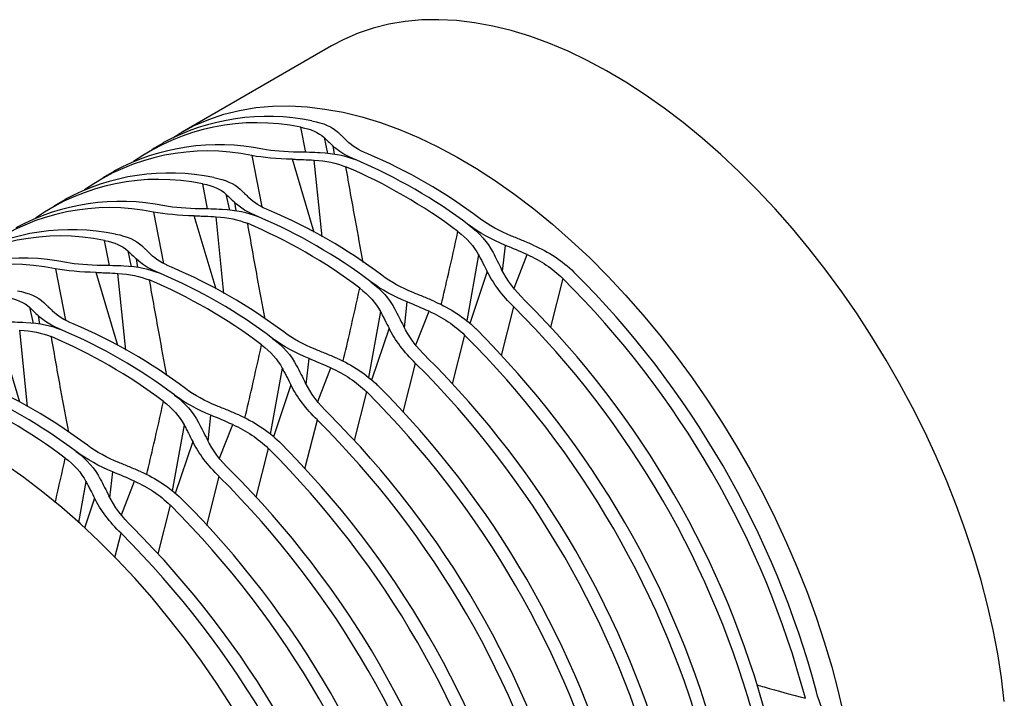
# Model space of a CAD drawing. Header units: inches. Extents: x 0.2 to 11, y 0 to 8.2.
# Tile 9 of 9: x 9.6 to 10.7, y 7.4 to 8.2. Entities that reach past the tile are written whole.
import ezdxf

# ---------------------------------------------------------------- set-up
doc = ezdxf.new("R2010")
doc.units = ezdxf.units.IN
doc.header["$MEASUREMENT"] = 0

msp = doc.modelspace()

# ---------------------------------------------------------------- linework, layer by layer
for p, q in [((9.9477, 8.1376), (9.7808, 8.0412)), ((9.919, 8.0185), (9.9135, 8.0466)), ((9.7596, 8.029), (9.7472, 8.0218)), ((9.9394, 8.0353), (9.9433, 8.0173)), ((9.949, 8.026), (9.9505, 8.0164)), ((9.8587, 8.0149), (9.8699, 7.9577)), ((9.9285, 7.9292), (9.904, 8.0109)), ((9.9371, 7.9243), (9.9284, 8.0099)), ((9.7048, 7.9973), (9.6924, 7.9902)), ((9.8094, 7.9553), (9.8039, 7.9833)), ((9.8298, 7.972), (9.8337, 7.954)), ((9.65, 7.9657), (9.6376, 7.9586)), ((9.8394, 7.9628), (9.8408, 7.9532)), ((9.7491, 7.9517), (9.7603, 7.8944)), ((9.8189, 7.8659), (9.7944, 7.9476)), ((9.8275, 7.861), (9.8188, 7.9466)), ((9.6998, 7.892), (9.6943, 7.92)), ((10.1387, 7.8859), (10.1419, 7.9147)), ((9.7202, 7.9087), (9.7241, 7.8907)), ((10.1119, 7.904), (10.0986, 7.8303)), ((10.1515, 7.8667), (10.1662, 7.9043)), ((9.7298, 7.8995), (9.7312, 7.8899)), ((9.6395, 7.8884), (9.6507, 7.8312)), ((9.7093, 7.8027), (9.6848, 7.8844)), ((9.7179, 7.7977), (9.7092, 7.8834)), ((10.1216, 7.8853), (10.1021, 7.8272)), ((10.2059, 7.8777), (10.1921, 7.8232)), ((10.0291, 7.8226), (10.0323, 7.8514)), ((9.6105, 7.8455), (9.6145, 7.8274)), ((10.0023, 7.8407), (9.989, 7.767)), ((10.0419, 7.8034), (10.0566, 7.8411)), ((10.1373, 7.7916), (10.1511, 7.8461)), ((9.6202, 7.8362), (9.6216, 7.8266)), ((9.5997, 7.7394), (9.5752, 7.8211)), ((9.6083, 7.7345), (9.5996, 7.8201)), ((10.012, 7.8221), (9.9925, 7.7639)), ((10.0963, 7.8145), (10.0825, 7.7599)), ((9.9195, 7.7593), (9.9227, 7.7881)), ((10.0277, 7.7283), (10.0415, 7.7828)), ((9.8927, 7.7774), (9.8794, 7.7037)), ((9.9323, 7.7401), (9.947, 7.7778)), ((9.9023, 7.7588), (9.8829, 7.7007)), ((9.9867, 7.7512), (9.9729, 7.6967)), ((9.8099, 7.6961), (9.8131, 7.7249)), ((9.9181, 7.665), (9.9319, 7.7196)), ((9.7831, 7.7142), (9.7698, 7.6405)), ((9.8227, 7.6768), (9.8374, 7.7145)), ((9.7927, 7.6955), (9.7733, 7.6374)), ((9.6628, 7.6842), (9.6626, 7.6834)), ((9.8771, 7.6879), (9.8633, 7.6334)), ((9.6735, 7.6509), (9.6652, 7.605)), ((9.7003, 7.6328), (9.7035, 7.6616)), ((9.7131, 7.6136), (9.7278, 7.6512)), ((9.8085, 7.6018), (9.8223, 7.6563)), ((9.6831, 7.6323), (9.672, 7.5987)), ((9.7675, 7.6246), (9.7537, 7.5701)), ((9.7058, 7.5658), (9.7127, 7.593))]:
    msp.add_line(p, q)
at = {"flags": 128}
for points in [[(10.6988, 7.405), (10.6957, 7.4314), (10.6915, 7.4582), (10.6863, 7.4853), (10.6801, 7.5127), (10.6729, 7.5403), (10.6648, 7.568), (10.6556, 7.5958), (10.6456, 7.6236), (10.6346, 7.6513), (10.6227, 7.6789), (10.61, 7.7063), (10.5964, 7.7334), (10.582, 7.7602), (10.5669, 7.7866), (10.551, 7.8126), (10.5345, 7.838), (10.5173, 7.8629), (10.4995, 7.8871), (10.4811, 7.9107), (10.4622, 7.9335), (10.4429, 7.9555), (10.423, 7.9767), (10.4029, 7.9969), (10.3823, 8.0162), (10.3615, 8.0345), (10.3404, 8.0518), (10.3192, 8.068), (10.2978, 8.083), (10.2763, 8.097), (10.2548, 8.1097), (10.2333, 8.1212), (10.2118, 8.1315), (10.1905, 8.1405), (10.1693, 8.1482), (10.1484, 8.1546), (10.1277, 8.1596), (10.1073, 8.1634), (10.0873, 8.1657), (10.0677, 8.1668), (10.0486, 8.1665), (10.0299, 8.1648), (10.0118, 8.1618), (9.9943, 8.1574), (9.9775, 8.1517), (9.9613, 8.1447), (9.9477, 8.1376)], [(9.7704, 8.0348), (9.7789, 8.0401), (9.7944, 8.0484), (9.8106, 8.0554), (9.8275, 8.0611), (9.845, 8.0655), (9.8631, 8.0685), (9.8817, 8.0701), (9.9008, 8.0705), (9.9204, 8.0694), (9.9404, 8.067), (9.9608, 8.0633), (9.9815, 8.0582), (10.0024, 8.0518), (10.0236, 8.0441), (10.0449, 8.0351), (10.0664, 8.0249), (10.0879, 8.0133), (10.1094, 8.0006), (10.1309, 7.9867), (10.1523, 7.9716), (10.1736, 7.9555), (10.1946, 7.9382), (10.2154, 7.9199), (10.236, 7.9006), (10.2562, 7.8803), (10.276, 7.8592), (10.2954, 7.8372), (10.3143, 7.8143), (10.3326, 7.7908), (10.3504, 7.7665), (10.3676, 7.7417), (10.3842, 7.7162), (10.4, 7.6903), (10.4151, 7.6638), (10.4295, 7.637), (10.4431, 7.6099), (10.4558, 7.5825), (10.4677, 7.5549), (10.4787, 7.5272), (10.4887, 7.4994), (10.4979, 7.4717), (10.5061, 7.444), (10.5133, 7.4164), (10.5195, 7.389)], [(9.8362, 7.3999), (9.8196, 7.4253), (9.8024, 7.4502), (9.7846, 7.4744), (9.7662, 7.498), (9.7473, 7.5208), (9.728, 7.5428), (9.7082, 7.564), (9.688, 7.5842), (9.6674, 7.6035), (9.6466, 7.6218), (9.6255, 7.6391), (9.6043, 7.6553), (9.5829, 7.6703)]]:
    msp.add_lwpolyline(points, dxfattribs=at)
for centre, radius, start, end in [((9.8764, 7.8146), 0.2442, 78.3311, 118.5892), ((9.864, 7.8129), 0.2388, 78.0491, 125.0861), ((9.8219, 7.7814), 0.2457, 78.4571, 118.4632), ((9.8092, 7.7813), 0.2388, 78.0491, 125.0861), ((9.7593, 7.4755), 0.5877, 52.9292, 67.0762), ((9.7345, 7.4612), 0.5877, 52.9292, 67.0762), ((9.7469, 7.4684), 0.5877, 52.9292, 67.0762), ((9.7668, 7.7513), 0.2442, 78.3311, 118.5892), ((9.7544, 7.7496), 0.2388, 78.0491, 125.0861), ((9.7123, 7.7181), 0.2457, 78.4571, 118.4632), ((9.6996, 7.718), 0.2388, 78.0491, 125.0861), ((9.6497, 7.4123), 0.5877, 52.9292, 67.0762), ((9.6249, 7.398), 0.5877, 52.9292, 67.0762), ((9.6373, 7.4051), 0.5877, 52.9292, 67.0762), ((9.6572, 7.688), 0.2442, 78.3311, 118.5892), ((9.6448, 7.6864), 0.2388, 78.0491, 125.0861), ((9.59, 7.6547), 0.2388, 78.0491, 125.0861), ((9.6027, 7.6548), 0.2457, 78.4571, 118.4632), ((9.5277, 7.3418), 0.5877, 52.9292, 67.0762), ((9.5401, 7.349), 0.5877, 52.9292, 67.0762), ((9.4844, 7.1484), 1.0397, 14.9011, 45.0989), ((9.5153, 7.3347), 0.5877, 52.9292, 67.0762), ((9.472, 7.1413), 1.0397, 14.9011, 45.0989), ((9.4296, 7.1168), 1.0397, 14.9011, 45.0989), ((9.4172, 7.1097), 1.0397, 14.9011, 45.0989), ((9.4305, 7.2857), 0.5877, 52.9292, 67.0762), ((9.4181, 7.2786), 0.5877, 52.9292, 67.0762), ((9.3748, 7.0852), 1.0397, 14.9011, 45.0989), ((9.4057, 7.2714), 0.5877, 52.9292, 67.0762), ((9.3624, 7.078), 1.0397, 14.9011, 45.0989), ((9.3076, 7.0464), 1.0397, 14.9011, 45.0989), ((9.32, 7.0535), 1.0397, 14.9011, 45.0989), ((9.3209, 7.2224), 0.5877, 52.9292, 67.0762), ((9.3085, 7.2153), 0.5877, 52.9292, 67.0762), ((9.2528, 7.0148), 1.0397, 14.9011, 45.0989), ((9.2652, 7.0219), 1.0397, 14.9011, 45.0989), ((9.2961, 7.2082), 0.5877, 52.9292, 67.0762), ((9.198, 6.9831), 1.0397, 14.9011, 45.0989), ((9.2104, 6.9903), 1.0397, 14.9011, 45.0989), ((9.1556, 6.9586), 1.0397, 14.9011, 45.0989), ((9.1432, 6.9515), 1.0397, 14.9011, 45.0989), ((9.1008, 6.927), 1.0397, 14.9011, 45.0989), ((9.0884, 6.9198), 1.0397, 14.9011, 45.0989), ((9.046, 6.8954), 1.0397, 14.9011, 45.0989), ((9.0336, 6.8882), 1.0397, 14.9011, 45.0989), ((8.9912, 6.8637), 1.0397, 14.9011, 45.0989), ((8.9788, 6.8566), 1.0397, 14.9011, 45.0989)]:
    msp.add_arc(centre, radius, start, end)
for points in [[(9.9135, 8.0466), (9.9246, 8.0446), (9.9334, 8.0407), (9.9394, 8.0353)], [(9.9258, 8.0537), (9.9385, 8.0515), (9.9486, 8.047), (9.9554, 8.0406)], [(9.9394, 8.0353), (9.9425, 8.0323), (9.9457, 8.0293), (9.949, 8.026)], [(9.9758, 8.0097), (9.9641, 8.0145), (9.955, 8.02), (9.949, 8.026)], [(9.9882, 8.0168), (9.9782, 8.0209), (9.9703, 8.0258), (9.9651, 8.0311)], [(9.904, 8.0109), (9.8868, 8.0113), (9.8713, 8.0127), (9.8587, 8.0149)], [(9.9108, 8.0188), (9.8957, 8.019), (9.8822, 8.0202), (9.871, 8.0221)], [(9.9351, 8.018), (9.927, 8.0184), (9.9189, 8.0187), (9.9108, 8.0188)], [(9.9758, 8.0097), (9.9641, 8.0145), (9.9503, 8.0173), (9.9351, 8.018)], [(9.9284, 8.0099), (9.9414, 8.0091), (9.9534, 8.0067), (9.9634, 8.0025)], [(9.8039, 7.9833), (9.815, 7.9814), (9.8238, 7.9775), (9.8298, 7.972)], [(9.8162, 7.9904), (9.8289, 7.9882), (9.839, 7.9837), (9.8458, 7.9773)], [(9.8298, 7.972), (9.8329, 7.9691), (9.8361, 7.966), (9.8394, 7.9628)], [(9.8012, 7.9555), (9.7861, 7.9557), (9.7725, 7.9569), (9.7614, 7.9588)], [(9.8662, 7.9464), (9.8545, 7.9512), (9.8454, 7.9567), (9.8394, 7.9628)], [(9.8786, 7.9535), (9.8686, 7.9577), (9.8607, 7.9625), (9.8555, 7.9678)], [(9.7944, 7.9476), (9.7772, 7.948), (9.7617, 7.9495), (9.7491, 7.9517)], [(9.8255, 7.9547), (9.8174, 7.9551), (9.8093, 7.9554), (9.8012, 7.9555)], [(9.8662, 7.9464), (9.8545, 7.9512), (9.8407, 7.954), (9.8255, 7.9547)], [(9.8188, 7.9466), (9.8318, 7.9459), (9.8438, 7.9434), (9.8538, 7.9393)], [(10.1012, 7.9373), (10.1128, 7.9286), (10.122, 7.9182), (10.128, 7.9067)], [(10.1419, 7.9147), (10.1267, 7.9209), (10.1128, 7.9286), (10.1012, 7.9373)], [(10.1486, 7.9251), (10.1355, 7.9304), (10.1236, 7.937), (10.1135, 7.9444)], [(9.7066, 7.9272), (9.7193, 7.925), (9.7294, 7.9204), (9.7362, 7.914)], [(10.0888, 7.9302), (10.0988, 7.9227), (10.1067, 7.9137), (10.1119, 7.904)], [(9.6943, 7.92), (9.7054, 7.9181), (9.7142, 7.9142), (9.7202, 7.9087)], [(10.1662, 7.9043), (10.1581, 7.9079), (10.15, 7.9113), (10.1419, 7.9147)], [(10.1729, 7.915), (10.1901, 7.9076), (10.2056, 7.8973), (10.2183, 7.8849)], [(9.7202, 7.9087), (9.7233, 7.9058), (9.7265, 7.9027), (9.7298, 7.8995)], [(9.769, 7.8903), (9.7589, 7.8944), (9.7511, 7.8992), (9.7459, 7.9045)], [(10.128, 7.9067), (10.1312, 7.9005), (10.1344, 7.8942), (10.1376, 7.8878)], [(10.1662, 7.9043), (10.1812, 7.8977), (10.1948, 7.8886), (10.2059, 7.8777)], [(9.6916, 7.8922), (9.6765, 7.8924), (9.6629, 7.8936), (9.6518, 7.8955)], [(9.7566, 7.8831), (9.7449, 7.8879), (9.7358, 7.8935), (9.7298, 7.8995)], [(9.6848, 7.8844), (9.6676, 7.8848), (9.6521, 7.8862), (9.6395, 7.8884)], [(9.7159, 7.8915), (9.7078, 7.8919), (9.6997, 7.8921), (9.6916, 7.8922)], [(9.7092, 7.8834), (9.7222, 7.8826), (9.7342, 7.8801), (9.7442, 7.876)], [(9.7566, 7.8831), (9.7449, 7.8879), (9.7311, 7.8907), (9.7159, 7.8915)], [(10.1511, 7.8461), (10.1385, 7.8585), (10.1283, 7.8719), (10.1216, 7.8853)], [(10.1635, 7.8532), (10.1524, 7.8642), (10.1435, 7.8759), (10.1376, 7.8878)], [(10.0323, 7.8514), (10.0171, 7.8576), (10.0032, 7.8654), (9.9916, 7.874)], [(9.9916, 7.874), (10.0032, 7.8654), (10.0124, 7.8549), (10.0184, 7.8434)], [(10.039, 7.8619), (10.0259, 7.8671), (10.014, 7.8737), (10.0039, 7.8812)], [(9.597, 7.8639), (9.6097, 7.8617), (9.6198, 7.8572), (9.6266, 7.8507)], [(9.9792, 7.8669), (9.9892, 7.8594), (9.9971, 7.8505), (10.0023, 7.8407)], [(9.5847, 7.8567), (9.5958, 7.8548), (9.6046, 7.8509), (9.6105, 7.8455)], [(10.0566, 7.8411), (10.0485, 7.8446), (10.0404, 7.8481), (10.0323, 7.8514)], [(10.0633, 7.8517), (10.0805, 7.8443), (10.096, 7.834), (10.1087, 7.8216)], [(9.6105, 7.8455), (9.6137, 7.8425), (9.6169, 7.8394), (9.6202, 7.8362)], [(9.6594, 7.827), (9.6493, 7.8311), (9.6415, 7.836), (9.6363, 7.8413)], [(10.0184, 7.8434), (10.0216, 7.8372), (10.0248, 7.831), (10.028, 7.8246)], [(10.0566, 7.8411), (10.0716, 7.8344), (10.0852, 7.8254), (10.0963, 7.8145)], [(9.6063, 7.8282), (9.5982, 7.8286), (9.5901, 7.8289), (9.582, 7.829)], [(9.647, 7.8199), (9.6353, 7.8247), (9.6215, 7.8275), (9.6063, 7.8282)], [(9.647, 7.8199), (9.6353, 7.8247), (9.6262, 7.8302), (9.6202, 7.8362)], [(9.5996, 7.8201), (9.6126, 7.8193), (9.6246, 7.8168), (9.6346, 7.8127)], [(9.9294, 7.7986), (9.9163, 7.8038), (9.9044, 7.8105), (9.8943, 7.8179)], [(10.0415, 7.7828), (10.0289, 7.7953), (10.0187, 7.8086), (10.012, 7.8221)], [(10.0539, 7.79), (10.0428, 7.8009), (10.0339, 7.8127), (10.028, 7.8246)], [(9.9227, 7.7881), (9.9075, 7.7943), (9.8936, 7.8021), (9.882, 7.8108)], [(9.882, 7.8108), (9.8936, 7.8021), (9.9028, 7.7916), (9.9088, 7.7801)], [(9.8696, 7.8036), (9.8796, 7.7962), (9.8875, 7.7872), (9.8927, 7.7774)], [(9.947, 7.7778), (9.9389, 7.7813), (9.9308, 7.7848), (9.9227, 7.7881)], [(9.9537, 7.7885), (9.9709, 7.781), (9.9864, 7.7708), (9.9991, 7.7583)], [(9.9088, 7.7801), (9.912, 7.774), (9.9152, 7.7677), (9.9184, 7.7613)], [(9.947, 7.7778), (9.962, 7.7712), (9.9756, 7.7621), (9.9867, 7.7512)], [(9.9443, 7.7267), (9.9332, 7.7376), (9.9243, 7.7494), (9.9184, 7.7613)], [(9.8198, 7.7353), (9.8067, 7.7406), (9.7948, 7.7472), (9.7847, 7.7546)], [(9.9319, 7.7196), (9.9193, 7.732), (9.9091, 7.7454), (9.9023, 7.7588)], [(9.76, 7.7403), (9.77, 7.7329), (9.7779, 7.7239), (9.7831, 7.7142)], [(9.8131, 7.7249), (9.7979, 7.7311), (9.784, 7.7388), (9.7724, 7.7475)], [(9.7724, 7.7475), (9.784, 7.7388), (9.7932, 7.7283), (9.7992, 7.7168)], [(9.7992, 7.7168), (9.8024, 7.7107), (9.8056, 7.7044), (9.8088, 7.698)], [(9.8374, 7.7145), (9.8293, 7.7181), (9.8212, 7.7215), (9.8131, 7.7249)], [(9.8441, 7.7252), (9.8613, 7.7178), (9.8768, 7.7075), (9.8895, 7.6951)], [(9.8374, 7.7145), (9.8524, 7.7079), (9.866, 7.6988), (9.8771, 7.6879)], [(9.8223, 7.6563), (9.8096, 7.6687), (9.7995, 7.6821), (9.7927, 7.6955)], [(9.8347, 7.6634), (9.8236, 7.6743), (9.8147, 7.6861), (9.8088, 7.698)], [(9.7035, 7.6616), (9.6883, 7.6678), (9.6744, 7.6756), (9.6628, 7.6842)], [(9.6628, 7.6842), (9.6744, 7.6756), (9.6836, 7.6651), (9.6896, 7.6536)], [(9.7102, 7.6721), (9.6971, 7.6773), (9.6852, 7.6839), (9.6751, 7.6914)], [(9.6504, 7.6771), (9.6604, 7.6696), (9.6683, 7.6607), (9.6735, 7.6509)], [(9.7345, 7.6619), (9.7517, 7.6545), (9.7672, 7.6442), (9.7799, 7.6318)], [(9.6896, 7.6536), (9.6928, 7.6474), (9.696, 7.6411), (9.6992, 7.6348)], [(9.7278, 7.6512), (9.7197, 7.6548), (9.7116, 7.6582), (9.7035, 7.6616)], [(9.7278, 7.6512), (9.7428, 7.6446), (9.7564, 7.6356), (9.7675, 7.6246)], [(9.7127, 7.593), (9.7, 7.6054), (9.6899, 7.6188), (9.6831, 7.6323)], [(9.7251, 7.6002), (9.714, 7.6111), (9.7051, 7.6228), (9.6992, 7.6348)], [(10.5039, 7.3816), (10.4975, 7.3911), (10.4925, 7.4028), (10.4891, 7.4158)]]:
    msp.add_open_spline(points, degree=3)
for points, knots in [([(9.9554, 8.0406), (9.9562, 8.0398), (9.957, 8.039), (9.9578, 8.0382), (9.9586, 8.0375), (9.9595, 8.0367), (9.9603, 8.0359), (9.9619, 8.0343), (9.9635, 8.0327), (9.9651, 8.0311)], [0, 0, 0, 0, 0.0001723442, 0.0001723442, 0.0001723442, 0.0003446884, 0.0003446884, 0.0003446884, 0.0006803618, 0.0006803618, 0.0006803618, 0.0006803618]), ([(9.904, 8.0109), (9.9061, 8.0109), (9.9081, 8.0108), (9.9102, 8.0107), (9.9122, 8.0107), (9.9143, 8.0106), (9.9164, 8.0105), (9.9204, 8.0103), (9.9244, 8.0101), (9.9284, 8.0099)], [0, 0, 0, 0, 0.0001723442, 0.0001723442, 0.0001723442, 0.0003446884, 0.0003446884, 0.0003446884, 0.0006803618, 0.0006803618, 0.0006803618, 0.0006803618]), ([(9.9634, 8.0025), (9.9669, 7.9826), (9.9732, 7.9471), (9.9798, 7.9114), (9.9827, 7.8957)], [0, 0, 0, 0, 0.560748, 1, 1, 1, 1]), ([(9.8458, 7.9773), (9.8466, 7.9765), (9.8474, 7.9758), (9.8482, 7.975), (9.849, 7.9742), (9.8499, 7.9734), (9.8507, 7.9726), (9.8523, 7.971), (9.8539, 7.9694), (9.8555, 7.9678)], [0, 0, 0, 0, 0.0001723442, 0.0001723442, 0.0001723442, 0.0003446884, 0.0003446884, 0.0003446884, 0.0006803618, 0.0006803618, 0.0006803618, 0.0006803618]), ([(9.7944, 7.9476), (9.7965, 7.9476), (9.7985, 7.9475), (9.8006, 7.9475), (9.8026, 7.9474), (9.8047, 7.9473), (9.8068, 7.9472), (9.8108, 7.9471), (9.8148, 7.9469), (9.8188, 7.9466)], [0, 0, 0, 0, 0.0001723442, 0.0001723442, 0.0001723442, 0.0003446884, 0.0003446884, 0.0003446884, 0.0006803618, 0.0006803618, 0.0006803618, 0.0006803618]), ([(9.8538, 7.9393), (9.8573, 7.9193), (9.8636, 7.8838), (9.8702, 7.8481), (9.8731, 7.8325)], [0, 0, 0, 0, 0.560748, 1, 1, 1, 1]), ([(10.0702, 7.8483), (10.0729, 7.8597), (10.0793, 7.8868), (10.0853, 7.9143), (10.0888, 7.9302)], [0, 0, 0, 0, 0.42068, 1, 1, 1, 1]), ([(10.1729, 7.915), (10.1709, 7.9159), (10.1688, 7.9168), (10.1668, 7.9176), (10.1647, 7.9185), (10.1627, 7.9194), (10.1606, 7.9202), (10.1566, 7.9219), (10.1526, 7.9235), (10.1486, 7.9251)], [0, 0, 0, 0, 0.0001723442, 0.0001723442, 0.0001723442, 0.0003446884, 0.0003446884, 0.0003446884, 0.0006803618, 0.0006803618, 0.0006803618, 0.0006803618]), ([(9.7362, 7.914), (9.737, 7.9133), (9.7378, 7.9125), (9.7386, 7.9117), (9.7394, 7.9109), (9.7403, 7.9101), (9.7411, 7.9093), (9.7427, 7.9078), (9.7443, 7.9062), (9.7459, 7.9045)], [0, 0, 0, 0, 0.0001723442, 0.0001723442, 0.0001723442, 0.0003446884, 0.0003446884, 0.0003446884, 0.0006803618, 0.0006803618, 0.0006803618, 0.0006803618]), ([(10.1119, 7.904), (10.1127, 7.9024), (10.1135, 7.9009), (10.1144, 7.8993), (10.1152, 7.8978), (10.116, 7.8962), (10.1168, 7.8946), (10.1184, 7.8916), (10.12, 7.8885), (10.1216, 7.8853)], [0, 0, 0, 0, 0.0001723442, 0.0001723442, 0.0001723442, 0.0003446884, 0.0003446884, 0.0003446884, 0.0006803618, 0.0006803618, 0.0006803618, 0.0006803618]), ([(9.6848, 7.8844), (9.6869, 7.8843), (9.6889, 7.8843), (9.691, 7.8842), (9.693, 7.8841), (9.6951, 7.8841), (9.6972, 7.884), (9.7012, 7.8838), (9.7052, 7.8836), (9.7092, 7.8834)], [0, 0, 0, 0, 0.0001723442, 0.0001723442, 0.0001723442, 0.0003446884, 0.0003446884, 0.0003446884, 0.0006803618, 0.0006803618, 0.0006803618, 0.0006803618]), ([(9.7442, 7.876), (9.7477, 7.8561), (9.754, 7.8205), (9.7606, 7.7849), (9.7635, 7.7692)], [0, 0, 0, 0, 0.560748, 1, 1, 1, 1]), ([(9.9606, 7.785), (9.9633, 7.7964), (9.9697, 7.8236), (9.9757, 7.851), (9.9792, 7.8669)], [0, 0, 0, 0, 0.42068, 1, 1, 1, 1]), ([(10.0633, 7.8517), (10.0613, 7.8526), (10.0592, 7.8535), (10.0572, 7.8544), (10.0551, 7.8552), (10.0531, 7.8561), (10.051, 7.8569), (10.047, 7.8586), (10.043, 7.8603), (10.039, 7.8619)], [0, 0, 0, 0, 0.0001723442, 0.0001723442, 0.0001723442, 0.0003446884, 0.0003446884, 0.0003446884, 0.0006803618, 0.0006803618, 0.0006803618, 0.0006803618]), ([(9.6266, 7.8507), (9.6274, 7.85), (9.6282, 7.8492), (9.629, 7.8484), (9.6298, 7.8476), (9.6307, 7.8469), (9.6315, 7.8461), (9.6331, 7.8445), (9.6347, 7.8429), (9.6363, 7.8413)], [0, 0, 0, 0, 0.0001723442, 0.0001723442, 0.0001723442, 0.0003446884, 0.0003446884, 0.0003446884, 0.0006803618, 0.0006803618, 0.0006803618, 0.0006803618]), ([(10.0023, 7.8407), (10.0031, 7.8392), (10.0039, 7.8376), (10.0048, 7.836), (10.0056, 7.8345), (10.0064, 7.8329), (10.0072, 7.8313), (10.0088, 7.8283), (10.0104, 7.8252), (10.012, 7.8221)], [0, 0, 0, 0, 0.0001723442, 0.0001723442, 0.0001723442, 0.0003446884, 0.0003446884, 0.0003446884, 0.0006803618, 0.0006803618, 0.0006803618, 0.0006803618]), ([(9.6346, 7.8127), (9.6381, 7.7928), (9.6444, 7.7572), (9.651, 7.7216), (9.6539, 7.7059)], [0, 0, 0, 0, 0.560748, 1, 1, 1, 1]), ([(9.851, 7.7218), (9.8537, 7.7332), (9.8601, 7.7603), (9.8661, 7.7877), (9.8696, 7.8036)], [0, 0, 0, 0, 0.42068, 1, 1, 1, 1]), ([(9.9537, 7.7885), (9.9517, 7.7893), (9.9496, 7.7902), (9.9476, 7.7911), (9.9455, 7.792), (9.9435, 7.7928), (9.9414, 7.7937), (9.9374, 7.7953), (9.9334, 7.797), (9.9294, 7.7986)], [0, 0, 0, 0, 0.0001723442, 0.0001723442, 0.0001723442, 0.0003446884, 0.0003446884, 0.0003446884, 0.0006803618, 0.0006803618, 0.0006803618, 0.0006803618]), ([(9.8927, 7.7774), (9.8935, 7.7759), (9.8943, 7.7743), (9.8952, 7.7728), (9.896, 7.7712), (9.8968, 7.7696), (9.8976, 7.7681), (9.8992, 7.765), (9.9008, 7.7619), (9.9023, 7.7588)], [0, 0, 0, 0, 0.0001723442, 0.0001723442, 0.0001723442, 0.0003446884, 0.0003446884, 0.0003446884, 0.0006803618, 0.0006803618, 0.0006803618, 0.0006803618]), ([(9.7414, 7.6585), (9.744, 7.6699), (9.7505, 7.697), (9.7565, 7.7245), (9.76, 7.7403)], [0, 0, 0, 0, 0.42068, 1, 1, 1, 1]), ([(9.8441, 7.7252), (9.8421, 7.7261), (9.84, 7.7269), (9.838, 7.7278), (9.8359, 7.7287), (9.8339, 7.7295), (9.8318, 7.7304), (9.8278, 7.7321), (9.8238, 7.7337), (9.8198, 7.7353)], [0, 0, 0, 0, 0.0001723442, 0.0001723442, 0.0001723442, 0.0003446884, 0.0003446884, 0.0003446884, 0.0006803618, 0.0006803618, 0.0006803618, 0.0006803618]), ([(9.7831, 7.7142), (9.7839, 7.7126), (9.7847, 7.7111), (9.7856, 7.7095), (9.7864, 7.7079), (9.7872, 7.7064), (9.788, 7.7048), (9.7896, 7.7017), (9.7912, 7.6986), (9.7927, 7.6955)], [0, 0, 0, 0, 0.0001723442, 0.0001723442, 0.0001723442, 0.0003446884, 0.0003446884, 0.0003446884, 0.0006803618, 0.0006803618, 0.0006803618, 0.0006803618]), ([(9.6393, 7.6275), (9.6395, 7.6282), (9.6433, 7.6446), (9.6469, 7.6612), (9.6504, 7.6771)], [0, 0, 0, 0, 0.041103, 1, 1, 1, 1]), ([(9.7345, 7.6619), (9.7325, 7.6628), (9.7304, 7.6637), (9.7284, 7.6645), (9.7263, 7.6654), (9.7243, 7.6663), (9.7222, 7.6671), (9.7182, 7.6688), (9.7142, 7.6704), (9.7102, 7.6721)], [0, 0, 0, 0, 0.0001723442, 0.0001723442, 0.0001723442, 0.0003446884, 0.0003446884, 0.0003446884, 0.0006803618, 0.0006803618, 0.0006803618, 0.0006803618]), ([(9.6735, 7.6509), (9.6743, 7.6493), (9.6751, 7.6478), (9.676, 7.6462), (9.6768, 7.6447), (9.6776, 7.6431), (9.6784, 7.6415), (9.68, 7.6385), (9.6816, 7.6354), (9.6831, 7.6323)], [0, 0, 0, 0, 0.0001723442, 0.0001723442, 0.0001723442, 0.0003446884, 0.0003446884, 0.0003446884, 0.0006803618, 0.0006803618, 0.0006803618, 0.0006803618]), ([(10.4228, 7.4236), (10.4254, 7.4229), (10.4434, 7.4177), (10.4614, 7.4128), (10.4767, 7.4087)], [0, 0, 0, 0, 0.144631, 1, 1, 1, 1])]:
    msp.add_open_spline(points, degree=3, knots=knots)

doc.saveas('drawing.dxf')
